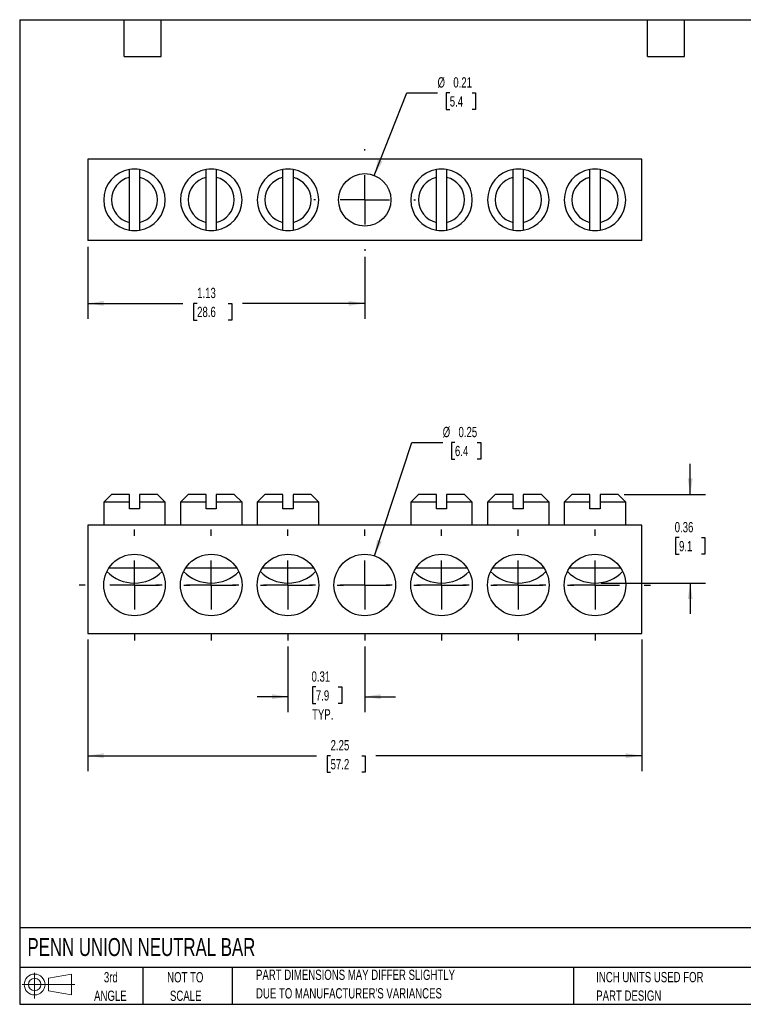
# Model space of a CAD drawing. Header units: inches. Extents: x 0.12 to 5.38, y 0.12 to 4.12.
# Tile 1 of 2: x 0.12 to 3.06, y 0.12 to 4.12. Entities that reach past the tile are written whole.
import ezdxf

# ---------------------------------------------------------------- set-up
doc = ezdxf.new("R2010")
doc.units = ezdxf.units.IN
doc.header["$LTSCALE"] = 0.5
doc.header["$MEASUREMENT"] = 0
doc.linetypes.add('CENTERX2', pattern=[0.8, 0.5, -0.1, 0.1, -0.1])
doc.layers.add('CENTER', color=40, linetype='CENTERX2')
doc.layers.add('SLD-DEFPOINTS', color=7, linetype='Continuous')
doc.layers.add('DIMENSIONS', color=140, linetype='Continuous', lineweight=25)
doc.layers.add('TEXT', color=140, linetype='Continuous', lineweight=25)
doc.styles.add('SLDTEXTSTYLE0', font='TXT', dxfattribs={"width": 0.7})
doc.dimstyles.new('SLDDIMSTYLE0', dxfattribs={"dimtxt": 0.04248, "dimasz": 0.065, "dimexe": 0, "dimexo": 0.0625, "dimgap": 0.01062, "dimtad": 0, "dimtih": 1, "dimtoh": 1, "dimrnd": 1e-09, "dimdsep": 46, "dimtxsty": 'SLDTEXTSTYLE0', "dimsah": 1, "dimcen": 0.09, "dimadec": 0, "dimazin": 2, "dimtfac": 1, "dimtmove": 0, "dimatfit": 0, "dimfxl": 0, "dimfrac": 2, "dimtolj": 1, "dimtzin": 12, "dimarcsym": 0})
doc.dimstyles.new('SLDDIMSTYLE1', dxfattribs={"dimtxt": 0.04248, "dimasz": 0.065, "dimexe": 0, "dimexo": 0.0625, "dimgap": 0.01062, "dimtad": 0, "dimtih": 1, "dimtoh": 1, "dimrnd": 1e-09, "dimdsep": 46, "dimtxsty": 'SLDTEXTSTYLE0', "dimsah": 1, "dimcen": 0, "dimadec": 0, "dimazin": 2, "dimtfac": 1, "dimtofl": 0, "dimtmove": 0, "dimatfit": 3, "dimfxl": 0, "dimfrac": 2, "dimtolj": 1, "dimtzin": 12, "dimarcsym": 0})
doc.dimstyles.new('SLDDIMSTYLE2', dxfattribs={"dimtxt": 0.04248, "dimasz": 0.065, "dimexe": 0, "dimexo": 0.0625, "dimgap": 0.01062, "dimtad": 0, "dimtih": 1, "dimtoh": 1, "dimrnd": 1e-09, "dimzin": 12, "dimdsep": 46, "dimtxsty": 'SLDTEXTSTYLE0', "dimsah": 1, "dimcen": 0.09, "dimadec": 0, "dimazin": 3, "dimtfac": 1, "dimtofl": 0, "dimtmove": 0, "dimatfit": 3, "dimfxl": 0, "dimfrac": 2, "dimtolj": 1, "dimtzin": 12, "dimarcsym": 0})

# ---------------------------------------------------------------- blocks, each defined once
blk = doc.blocks.new('Block11')
at = {"color": 7, "linetype": 'Continuous', "lineweight": 18}
for p, q in [((0.051, 0.1045), (0.051, 0)), ((0.1079, 0.082), (0.2003, 0.0991)), ((0.1079, 0.0314), (0.1079, 0.082)), ((0.2003, 0.0991), (0.2003, 0.0144)), ((0, 0.0567), (0.2141, 0.0567)), ((0.1079, 0.0314), (0.2003, 0.0144))]:
    blk.add_line(p, q, dxfattribs=at)
for radius in [0.0423, 0.0253]:
    blk.add_circle((0.051, 0.0567), radius, dxfattribs=at)
blk = doc.blocks.new('Block12')
at = {"layer": 'SLD-DEFPOINTS'}
blk.add_blockref('Block11', (0, 0), dxfattribs=at)
blk = doc.blocks.new('_D')
at = {"layer": 'DIMENSIONS'}
for p, q in [((1.2149, 1.5783), (1.2149, 1.3122)), ((1.5267, 1.5783), (1.5267, 1.3122)), ((1.3282, 1.4144), (1.3139, 1.4144)), ((1.3139, 1.4144), (1.3139, 1.3469)), ((1.4191, 1.4144), (1.4334, 1.4144)), ((1.4334, 1.4144), (1.4334, 1.3469)), ((1.2149, 1.3747), (1.0899, 1.3747)), ((1.5267, 1.3747), (1.6517, 1.3747)), ((1.3139, 1.3469), (1.3282, 1.3469)), ((1.4334, 1.3469), (1.4191, 1.3469))]:
    blk.add_line(p, q, dxfattribs=at)
for points in [[(1.2149, 1.3747), (1.1499, 1.3847), (1.1499, 1.3647)], [(1.5267, 1.3747), (1.5917, 1.3647), (1.5917, 1.3847)]]:
    blk.add_solid(points, dxfattribs=at)
at = {"layer": 'DIMENSIONS', "char_height": 0.04167, "attachment_point": 1, "style": 'SLDTEXTSTYLE0'}
for s, insert in [('0.31', (1.3105, 1.4776)), ('7.9', (1.3282, 1.4006)), ('TYP.', (1.3126, 1.3236))]:
    blk.add_mtext(s, dxfattribs=dict(at, insert=insert))
blk = doc.blocks.new('_D_1')
at = {"layer": 'DIMENSIONS'}
for p, q in [((1.566, 1.9469), (1.7184, 2.4075)), ((1.7184, 2.4075), (1.8434, 2.4075)), ((1.8931, 2.4075), (1.8789, 2.4075)), ((1.8789, 2.4075), (1.8789, 2.34)), ((1.984, 2.4075), (1.9983, 2.4075)), ((1.9983, 2.4075), (1.9983, 2.34)), ((1.8789, 2.34), (1.8931, 2.34)), ((1.9983, 2.34), (1.984, 2.34))]:
    blk.add_line(p, q, dxfattribs=at)
blk.add_solid([(1.566, 1.9469), (1.5959, 2.0055), (1.5769, 2.0118)], dxfattribs=at)
at = {"layer": 'DIMENSIONS', "char_height": 0.04167, "attachment_point": 1, "style": 'SLDTEXTSTYLE0'}
for s, insert in [('%%c', (1.8434, 2.4707)), ('0.25', (1.9075, 2.4707)), ('6.4', (1.8931, 2.3937))]:
    blk.add_mtext(s, dxfattribs=dict(at, insert=insert))
blk = doc.blocks.new('_D_2')
at = {"layer": 'DIMENSIONS'}
for p, q in [((0.4015, 1.6064), (0.4015, 1.0725)), ((2.6519, 1.6064), (2.6519, 1.0725)), ((0.4015, 1.135), (1.3304, 1.135)), ((1.388, 1.135), (1.3737, 1.135)), ((1.3737, 1.135), (1.3737, 1.0675)), ((1.5142, 1.135), (1.5285, 1.135)), ((1.5285, 1.135), (1.5285, 1.0675)), ((2.6519, 1.135), (1.5718, 1.135)), ((1.3737, 1.0675), (1.388, 1.0675)), ((1.5285, 1.0675), (1.5142, 1.0675))]:
    blk.add_line(p, q, dxfattribs=at)
for points in [[(0.4015, 1.135), (0.4665, 1.125), (0.4665, 1.145)], [(2.6519, 1.135), (2.5869, 1.145), (2.5869, 1.125)]]:
    blk.add_solid(points, dxfattribs=at)
at = {"layer": 'DIMENSIONS', "char_height": 0.04167, "attachment_point": 1, "style": 'SLDTEXTSTYLE0'}
for s, insert in [('2.25', (1.388, 1.1982)), ('57.2', (1.388, 1.1212))]:
    blk.add_mtext(s, dxfattribs=dict(at, insert=insert))
blk = doc.blocks.new('_D_3')
at = {"layer": 'DIMENSIONS'}
for p, q in [((2.8488, 2.1962), (2.8488, 2.3212)), ((2.5809, 2.1962), (2.9113, 2.1962)), ((2.8033, 2.021), (2.7891, 2.021)), ((2.7891, 2.021), (2.7891, 1.9534)), ((2.8942, 2.021), (2.9085, 2.021)), ((2.9085, 2.021), (2.9085, 1.9534)), ((2.7891, 1.9534), (2.8033, 1.9534)), ((2.9085, 1.9534), (2.8942, 1.9534)), ((2.4872, 1.8362), (2.9113, 1.8362)), ((2.8488, 1.8362), (2.8488, 1.7112))]:
    blk.add_line(p, q, dxfattribs=at)
for points in [[(2.8488, 2.1962), (2.8588, 2.2612), (2.8388, 2.2612)], [(2.8488, 1.8362), (2.8388, 1.7712), (2.8588, 1.7712)]]:
    blk.add_solid(points, dxfattribs=at)
at = {"layer": 'DIMENSIONS', "char_height": 0.04167, "attachment_point": 1, "style": 'SLDTEXTSTYLE0'}
for s, insert in [('0.36', (2.7857, 2.0842)), ('9.1', (2.8033, 2.0071))]:
    blk.add_mtext(s, dxfattribs=dict(at, insert=insert))
blk = doc.blocks.new('SW_CENTERMARKSYMBOL_0')
at = {"layer": 'CENTER', "color": 0}
for p, q in [((0, 0.2), (0, 0.225)), ((0, 0), (0, 0.1)), ((-0.2, 0), (-0.225, 0)), ((0, 0), (-0.1, 0)), ((0, 0), (0, -0.1)), ((0, 0), (0.1, 0)), ((0.2, 0), (0.225, 0)), ((0, -0.2), (0, -0.225))]:
    blk.add_line(p, q, dxfattribs=at)
blk = doc.blocks.new('SW_CENTERMARKSYMBOL_1')
at = {"layer": 'CENTER', "color": 0}
for p, q in [((0, 0.2), (0, 0.225)), ((0, 0), (0, 0.1)), ((-0.2, 0), (-0.225, 0)), ((0, 0), (-0.1, 0)), ((0, 0), (0, -0.1)), ((0, 0), (0.1, 0)), ((0.2, 0), (0.225, 0)), ((0, -0.2), (0, -0.225))]:
    blk.add_line(p, q, dxfattribs=at)
blk = doc.blocks.new('SW_CENTERMARKSYMBOL_2')
at = {"layer": 'CENTER', "color": 0}
for p, q in [((0, 0.2), (0, 0.225)), ((0, 0), (0, 0.1)), ((-0.2, 0), (-0.225, 0)), ((0, 0), (-0.1, 0)), ((0, 0), (0, -0.1)), ((0, 0), (0.1, 0)), ((0.2, 0), (0.225, 0)), ((0, -0.2), (0, -0.225))]:
    blk.add_line(p, q, dxfattribs=at)
blk = doc.blocks.new('SW_CENTERMARKSYMBOL_3')
at = {"layer": 'CENTER', "color": 0}
for p, q in [((0, 0.2), (0, 0.225)), ((0, 0), (0, 0.1)), ((-0.2, 0), (-0.225, 0)), ((0, 0), (-0.1, 0)), ((0, 0), (0, -0.1)), ((0, 0), (0.1, 0)), ((0.2, 0), (0.225, 0)), ((0, -0.2), (0, -0.225))]:
    blk.add_line(p, q, dxfattribs=at)
blk = doc.blocks.new('SW_CENTERMARKSYMBOL_4')
at = {"layer": 'CENTER', "color": 0}
for p, q in [((0, 0.2), (0, 0.225)), ((0, 0), (0, 0.1)), ((-0.2, 0), (-0.225, 0)), ((0, 0), (-0.1, 0)), ((0, 0), (0, -0.1)), ((0, 0), (0.1, 0)), ((0.2, 0), (0.225, 0)), ((0, -0.2), (0, -0.225))]:
    blk.add_line(p, q, dxfattribs=at)
blk = doc.blocks.new('SW_CENTERMARKSYMBOL_5')
at = {"layer": 'CENTER', "color": 0}
for p, q in [((0, 0.2), (0, 0.225)), ((0, 0), (0, 0.1)), ((-0.2, 0), (-0.225, 0)), ((0, 0), (-0.1, 0)), ((0, 0), (0, -0.1)), ((0, 0), (0.1, 0)), ((0.2, 0), (0.225, 0)), ((0, -0.2), (0, -0.225))]:
    blk.add_line(p, q, dxfattribs=at)
blk = doc.blocks.new('SW_CENTERMARKSYMBOL_6')
at = {"layer": 'CENTER', "color": 0}
for p, q in [((0, 0.2), (0, 0.225)), ((0, 0), (0, 0.1)), ((-0.2, 0), (-0.225, 0)), ((0, 0), (-0.1, 0)), ((0, 0), (0, -0.1)), ((0, 0), (0.1, 0)), ((0.2, 0), (0.225, 0)), ((0, -0.2), (0, -0.225))]:
    blk.add_line(p, q, dxfattribs=at)
blk = doc.blocks.new('_D_6')
at = {"layer": 'DIMENSIONS'}
for p, q in [((0.4015, 3.2026), (0.4015, 2.91)), ((1.5267, 3.1615), (1.5267, 2.91)), ((0.4015, 2.9725), (0.7883, 2.9725)), ((0.8458, 2.9725), (0.8316, 2.9725)), ((0.8316, 2.9725), (0.8316, 2.9049)), ((0.9721, 2.9725), (0.9863, 2.9725)), ((0.9863, 2.9725), (0.9863, 2.9049)), ((1.5267, 2.9725), (1.0296, 2.9725)), ((0.8316, 2.9049), (0.8458, 2.9049)), ((0.9863, 2.9049), (0.9721, 2.9049))]:
    blk.add_line(p, q, dxfattribs=at)
for points in [[(0.4015, 2.9725), (0.4665, 2.9625), (0.4665, 2.9825)], [(1.5267, 2.9725), (1.4617, 2.9825), (1.4617, 2.9625)]]:
    blk.add_solid(points, dxfattribs=at)
at = {"layer": 'DIMENSIONS', "char_height": 0.04167, "attachment_point": 1, "style": 'SLDTEXTSTYLE0'}
for s, insert in [('1.13', (0.8458, 3.0357)), ('28.6', (0.8458, 2.9587))]:
    blk.add_mtext(s, dxfattribs=dict(at, insert=insert))
blk = doc.blocks.new('_D_7')
at = {"layer": 'DIMENSIONS'}
for p, q in [((1.5656, 3.4921), (1.6973, 3.8278)), ((1.6973, 3.8278), (1.8223, 3.8278)), ((1.872, 3.8278), (1.8577, 3.8278)), ((1.8577, 3.8278), (1.8577, 3.7603)), ((1.9629, 3.8278), (1.9772, 3.8278)), ((1.9772, 3.8278), (1.9772, 3.7603)), ((1.8577, 3.7603), (1.872, 3.7603)), ((1.9772, 3.7603), (1.9629, 3.7603))]:
    blk.add_line(p, q, dxfattribs=at)
blk.add_solid([(1.5656, 3.4921), (1.5987, 3.549), (1.58, 3.5563)], dxfattribs=at)
at = {"layer": 'DIMENSIONS', "char_height": 0.04167, "attachment_point": 1, "style": 'SLDTEXTSTYLE0'}
for s, insert in [('%%c', (1.8223, 3.8911)), ('0.21', (1.8864, 3.8911)), ('5.4', (1.872, 3.814))]:
    blk.add_mtext(s, dxfattribs=dict(at, insert=insert))
blk = doc.blocks.new('SW_CENTERMARKSYMBOL_7')
at = {"layer": 'CENTER', "color": 0}
for p, q in [((0, 0.2), (0, 0.2065)), ((0, 0), (0, 0.1)), ((-0.2, 0), (-0.2065, 0)), ((0, 0), (-0.1, 0)), ((0, 0), (0, -0.1)), ((0, 0), (0.1, 0)), ((0.2, 0), (0.2065, 0)), ((0, -0.2), (0, -0.2065))]:
    blk.add_line(p, q, dxfattribs=at)

msp = doc.modelspace()

# ---------------------------------------------------------------- linework, layer by layer
for p, q in [((2.6519, 3.5583), (0.4015, 3.5583)), ((0.4015, 3.5583), (0.4015, 3.2276)), ((2.6519, 3.2276), (2.6519, 3.5583)), ((0.5708, 3.3015), (0.5708, 3.4844)), ((0.6118, 3.4844), (0.6118, 3.3015)), ((0.8826, 3.3015), (0.8826, 3.4844)), ((0.9236, 3.4844), (0.9236, 3.3015)), ((1.1944, 3.3015), (1.1944, 3.4844)), ((1.2354, 3.4844), (1.2354, 3.3015)), ((1.8181, 3.3015), (1.8181, 3.4844)), ((1.8591, 3.4844), (1.8591, 3.3015)), ((2.1299, 3.3015), (2.1299, 3.4844)), ((2.1709, 3.4844), (2.1709, 3.3015)), ((2.4417, 3.3015), (2.4417, 3.4844)), ((2.4827, 3.4844), (2.4827, 3.3015)), ((2.6519, 3.2276), (0.4015, 3.2276)), ((0.4976, 2.1962), (0.4663, 2.1649)), ((0.4663, 2.1649), (0.4663, 2.0712)), ((0.5708, 2.1649), (0.4663, 2.1649)), ((0.5708, 2.1962), (0.4976, 2.1962)), ((0.5708, 2.1382), (0.5708, 2.1649)), ((0.6851, 2.1962), (0.6118, 2.1962)), ((0.6118, 2.1649), (0.6118, 2.1382)), ((0.7163, 2.1649), (0.6118, 2.1649)), ((0.7163, 2.1649), (0.6851, 2.1962)), ((0.7163, 2.0712), (0.7163, 2.1649)), ((0.8094, 2.1962), (0.7781, 2.1649)), ((0.7781, 2.1649), (0.7781, 2.0712)), ((0.8826, 2.1649), (0.7781, 2.1649)), ((0.8826, 2.1962), (0.8094, 2.1962)), ((0.8826, 2.1382), (0.8826, 2.1649)), ((0.9969, 2.1962), (0.9236, 2.1962)), ((0.9236, 2.1649), (0.9236, 2.1382)), ((1.0281, 2.1649), (0.9236, 2.1649)), ((1.0281, 2.1649), (0.9969, 2.1962)), ((1.0281, 2.0712), (1.0281, 2.1649)), ((1.1212, 2.1962), (1.0899, 2.1649)), ((1.0899, 2.1649), (1.0899, 2.0712)), ((1.1944, 2.1649), (1.0899, 2.1649)), ((1.1944, 2.1962), (1.1212, 2.1962)), ((1.1944, 2.1382), (1.1944, 2.1649)), ((1.3087, 2.1962), (1.2354, 2.1962)), ((1.2354, 2.1649), (1.2354, 2.1382)), ((1.3399, 2.1649), (1.2354, 2.1649)), ((1.3399, 2.1649), (1.3087, 2.1962)), ((1.3399, 2.0712), (1.3399, 2.1649)), ((1.7448, 2.1962), (1.7136, 2.1649)), ((1.7136, 2.1649), (1.7136, 2.0712)), ((1.8181, 2.1649), (1.7136, 2.1649)), ((1.8181, 2.1962), (1.7448, 2.1962)), ((1.8181, 2.1382), (1.8181, 2.1649)), ((1.9323, 2.1962), (1.8591, 2.1962)), ((1.8591, 2.1649), (1.8591, 2.1382)), ((1.9636, 2.1649), (1.8591, 2.1649)), ((1.9636, 2.1649), (1.9323, 2.1962)), ((1.9636, 2.0712), (1.9636, 2.1649)), ((2.0566, 2.1962), (2.0254, 2.1649)), ((2.0254, 2.1649), (2.0254, 2.0712)), ((2.1299, 2.1649), (2.0254, 2.1649)), ((2.1299, 2.1962), (2.0566, 2.1962)), ((2.1299, 2.1382), (2.1299, 2.1649)), ((2.2441, 2.1962), (2.1709, 2.1962)), ((2.1709, 2.1649), (2.1709, 2.1382)), ((2.2754, 2.1649), (2.1709, 2.1649)), ((2.2754, 2.1649), (2.2441, 2.1962)), ((2.2754, 2.0712), (2.2754, 2.1649)), ((2.3684, 2.1962), (2.3372, 2.1649)), ((2.3372, 2.1649), (2.3372, 2.0712)), ((2.4417, 2.1649), (2.3372, 2.1649)), ((2.4417, 2.1962), (2.3684, 2.1962)), ((2.4417, 2.1382), (2.4417, 2.1649)), ((2.5559, 2.1962), (2.4827, 2.1962)), ((2.4827, 2.1649), (2.4827, 2.1382)), ((2.5872, 2.1649), (2.4827, 2.1649)), ((2.5872, 2.1649), (2.5559, 2.1962)), ((2.5872, 2.0712), (2.5872, 2.1649)), ((0.6118, 2.1382), (0.5708, 2.1382)), ((0.9236, 2.1382), (0.8826, 2.1382)), ((1.2354, 2.1382), (1.1944, 2.1382)), ((1.8591, 2.1382), (1.8181, 2.1382)), ((2.1709, 2.1382), (2.1299, 2.1382)), ((2.4827, 2.1382), (2.4417, 2.1382)), ((0.4015, 2.0712), (0.4015, 1.6314)), ((2.6519, 2.0712), (0.4015, 2.0712)), ((2.6519, 1.6314), (2.6519, 2.0712)), ((0.4877, 1.8982), (0.6949, 1.8982)), ((0.7995, 1.8982), (1.0067, 1.8982)), ((1.1113, 1.8982), (1.3186, 1.8982)), ((1.7349, 1.8982), (1.9422, 1.8982)), ((2.0468, 1.8982), (2.254, 1.8982)), ((2.3586, 1.8982), (2.5658, 1.8982)), ((0.4015, 1.6314), (2.6519, 1.6314))]:
    msp.add_line(p, q)
for centre, radius in [((1.5267, 3.393), 0.1065), ((0.5913, 1.8283), 0.125), ((0.9031, 1.8283), 0.125), ((1.2149, 1.8283), 0.125), ((1.5267, 1.8283), 0.125), ((1.8386, 1.8283), 0.125), ((2.1504, 1.8283), 0.125), ((2.4622, 1.8283), 0.125)]:
    msp.add_circle(centre, radius)
for centre, radius, start, end in [((0.5913, 3.393), 0.125, 99.4391, 260.5609), ((0.5913, 3.393), 0.0937, 102.6307, 257.3693), ((0.5913, 3.393), 0.125, 80.5609, 99.4391), ((0.5913, 3.393), 0.125, 279.4391, 80.5609), ((0.5913, 3.393), 0.0937, 282.6307, 77.3693), ((0.9031, 3.393), 0.125, 99.4391, 260.5609), ((0.9031, 3.393), 0.0937, 102.6307, 257.3693), ((0.9031, 3.393), 0.125, 80.5609, 99.4391), ((0.9031, 3.393), 0.125, 279.4391, 80.5609), ((0.9031, 3.393), 0.0937, 282.6307, 77.3693), ((1.2149, 3.393), 0.125, 99.4391, 260.5609), ((1.2149, 3.393), 0.0937, 102.6307, 257.3693), ((1.2149, 3.393), 0.125, 80.5609, 99.4391), ((1.2149, 3.393), 0.125, 279.4391, 80.5609), ((1.2149, 3.393), 0.0937, 282.6307, 77.3693), ((1.8386, 3.393), 0.125, 99.4391, 260.5609), ((1.8386, 3.393), 0.0937, 102.6307, 257.3693), ((1.8386, 3.393), 0.125, 80.5609, 99.4391), ((1.8386, 3.393), 0.125, 279.4391, 80.5609), ((1.8386, 3.393), 0.0937, 282.6307, 77.3693), ((2.1504, 3.393), 0.125, 99.4391, 260.5609), ((2.1504, 3.393), 0.0937, 102.6307, 257.3693), ((2.1504, 3.393), 0.125, 80.5609, 99.4391), ((2.1504, 3.393), 0.125, 279.4391, 80.5609), ((2.1504, 3.393), 0.0937, 282.6307, 77.3693), ((2.4622, 3.393), 0.125, 99.4391, 260.5609), ((2.4622, 3.393), 0.0937, 102.6307, 257.3693), ((2.4622, 3.393), 0.125, 80.5609, 99.4391), ((2.4622, 3.393), 0.125, 279.4391, 80.5609), ((2.4622, 3.393), 0.0937, 282.6307, 77.3693), ((0.5913, 3.393), 0.125, 260.5609, 279.4391), ((0.9031, 3.393), 0.125, 260.5609, 279.4391), ((1.2149, 3.393), 0.125, 260.5609, 279.4391), ((1.8386, 3.393), 0.125, 260.5609, 279.4391), ((2.1504, 3.393), 0.125, 260.5609, 279.4391), ((2.4622, 3.393), 0.125, 260.5609, 279.4391), ((0.5913, 1.9932), 0.157, 224.3844, 315.6156), ((0.9031, 1.9932), 0.157, 224.3844, 315.6156), ((1.2149, 1.9932), 0.157, 224.3844, 315.6156), ((1.8386, 1.9932), 0.157, 224.3844, 315.6156), ((2.1504, 1.9932), 0.157, 224.3844, 315.6156), ((2.4622, 1.9932), 0.157, 224.3844, 315.6156)]:
    msp.add_arc(centre, radius, start, end)
for points in [[(0.5708, 3.4844), (0.5708, 3.4951), (0.5708, 3.5057), (0.5708, 3.5163)], [(0.6118, 3.5163), (0.6118, 3.5057), (0.6118, 3.4951), (0.6118, 3.4844)], [(0.8826, 3.4844), (0.8826, 3.4951), (0.8826, 3.5057), (0.8826, 3.5163)], [(0.9236, 3.5163), (0.9236, 3.5057), (0.9236, 3.4951), (0.9236, 3.4844)], [(1.1944, 3.4844), (1.1944, 3.4951), (1.1944, 3.5057), (1.1944, 3.5163)], [(1.2354, 3.5163), (1.2354, 3.5057), (1.2354, 3.4951), (1.2354, 3.4844)], [(1.8181, 3.4844), (1.8181, 3.4951), (1.8181, 3.5057), (1.8181, 3.5163)], [(1.8591, 3.5163), (1.8591, 3.5057), (1.8591, 3.4951), (1.8591, 3.4844)], [(2.1299, 3.4844), (2.1299, 3.4951), (2.1299, 3.5057), (2.1299, 3.5163)], [(2.1709, 3.5163), (2.1709, 3.5057), (2.1709, 3.4951), (2.1709, 3.4844)], [(2.4417, 3.4844), (2.4417, 3.4951), (2.4417, 3.5057), (2.4417, 3.5163)], [(2.4827, 3.5163), (2.4827, 3.5057), (2.4827, 3.4951), (2.4827, 3.4844)], [(0.5708, 3.2697), (0.5708, 3.2802), (0.5708, 3.2908), (0.5708, 3.3015)], [(0.6118, 3.3015), (0.6118, 3.2908), (0.6118, 3.2802), (0.6118, 3.2697)], [(0.8826, 3.2697), (0.8826, 3.2802), (0.8826, 3.2908), (0.8826, 3.3015)], [(0.9236, 3.3015), (0.9236, 3.2908), (0.9236, 3.2802), (0.9236, 3.2697)], [(1.1944, 3.2697), (1.1944, 3.2802), (1.1944, 3.2908), (1.1944, 3.3015)], [(1.2354, 3.3015), (1.2354, 3.2908), (1.2354, 3.2802), (1.2354, 3.2697)], [(1.8181, 3.2697), (1.8181, 3.2802), (1.8181, 3.2908), (1.8181, 3.3015)], [(1.8591, 3.3015), (1.8591, 3.2908), (1.8591, 3.2802), (1.8591, 3.2697)], [(2.1299, 3.2697), (2.1299, 3.2802), (2.1299, 3.2908), (2.1299, 3.3015)], [(2.1709, 3.3015), (2.1709, 3.2908), (2.1709, 3.2802), (2.1709, 3.2697)], [(2.4417, 3.2697), (2.4417, 3.2802), (2.4417, 3.2908), (2.4417, 3.3015)], [(2.4827, 3.3015), (2.4827, 3.2908), (2.4827, 3.2802), (2.4827, 3.2697)], [(0.5708, 2.1649), (0.5708, 2.1754), (0.5708, 2.1858), (0.5708, 2.1962)], [(0.6118, 2.1962), (0.6118, 2.1858), (0.6118, 2.1754), (0.6118, 2.1649)], [(0.8826, 2.1649), (0.8826, 2.1754), (0.8826, 2.1858), (0.8826, 2.1962)], [(0.9236, 2.1962), (0.9236, 2.1858), (0.9236, 2.1754), (0.9236, 2.1649)], [(1.1944, 2.1649), (1.1944, 2.1754), (1.1944, 2.1858), (1.1944, 2.1962)], [(1.2354, 2.1962), (1.2354, 2.1858), (1.2354, 2.1754), (1.2354, 2.1649)], [(1.8181, 2.1649), (1.8181, 2.1754), (1.8181, 2.1858), (1.8181, 2.1962)], [(1.8591, 2.1962), (1.8591, 2.1858), (1.8591, 2.1754), (1.8591, 2.1649)], [(2.1299, 2.1649), (2.1299, 2.1754), (2.1299, 2.1858), (2.1299, 2.1962)], [(2.1709, 2.1962), (2.1709, 2.1858), (2.1709, 2.1754), (2.1709, 2.1649)], [(2.4417, 2.1649), (2.4417, 2.1754), (2.4417, 2.1858), (2.4417, 2.1962)], [(2.4827, 2.1962), (2.4827, 2.1858), (2.4827, 2.1754), (2.4827, 2.1649)]]:
    msp.add_open_spline(points, degree=3)
at = {"layer": 'TEXT'}
for p, q in [((0.125, 4.125), (5.375, 4.125)), ((0.125, 4.125), (0.125, 0.125)), ((0.55, 3.975), (0.55, 4.125)), ((0.7, 3.975), (0.7, 4.125)), ((2.675, 3.975), (2.675, 4.125)), ((2.825, 3.975), (2.825, 4.125)), ((0.55, 3.975), (0.7, 3.975)), ((2.675, 3.975), (2.825, 3.975)), ((5.375, 0.4356), (0.125, 0.4356)), ((5.375, 0.275), (0.125, 0.275)), ((0.625, 0.275), (0.625, 0.125)), ((0.9884, 0.275), (0.9884, 0.125)), ((2.3749, 0.275), (2.3749, 0.125)), ((0.125, 0.125), (5.375, 0.125))]:
    msp.add_line(p, q, dxfattribs=at)

# ---------------------------------------------------------------- block references
at = {"layer": 'CENTER'}
for name, p in [('SW_CENTERMARKSYMBOL_7', (1.5267, 3.393)), ('SW_CENTERMARKSYMBOL_1', (0.5913, 1.8283)), ('SW_CENTERMARKSYMBOL_0', (0.9031, 1.8283)), ('SW_CENTERMARKSYMBOL_2', (1.2149, 1.8283)), ('SW_CENTERMARKSYMBOL_3', (1.5267, 1.8283)), ('SW_CENTERMARKSYMBOL_4', (1.8386, 1.8283)), ('SW_CENTERMARKSYMBOL_5', (2.1504, 1.8283)), ('SW_CENTERMARKSYMBOL_6', (2.4622, 1.8283))]:
    msp.add_blockref(name, p, dxfattribs=at)
at = {"layer": 'SLD-DEFPOINTS'}
msp.add_blockref('Block12', (0.1346, 0.1487), dxfattribs=at)

# ---------------------------------------------------------------- texts
at = {"layer": 'TEXT', "style": 'SLDTEXTSTYLE0'}
for s, insert, char_height, attachment_point in [('PENN UNION NEUTRAL BAR', (0.1568, 0.3941), 0.072917, 1), ('3rd', (0.4953, 0.2558), 0.04167, 2), ('NOT TO', (0.7976, 0.2558), 0.04167, 2), ('PART DIMENSIONS MAY DIFFER SLIGHTLY', (1.085, 0.2658), 0.041667, 1), ('INCH UNITS USED FOR', (2.4671, 0.2564), 0.041667, 1), ('ANGLE', (0.4934, 0.1806), 0.04167, 2), ('SCALE', (0.7994, 0.1806), 0.04167, 2), ("DUE TO MANUFACTURER'S VARIANCES", (1.085, 0.1905), 0.041667, 1), ('PART DESIGN', (2.4671, 0.1812), 0.041667, 1)]:
    msp.add_mtext(s, dxfattribs=dict(at, insert=insert, char_height=char_height, attachment_point=attachment_point))

# ---------------------------------------------------------------- dimensions: what is measured, and where the dimension line sits
at = {"layer": 'DIMENSIONS'}
for p1, p2, picture, middle in [((1.4879, 3.2938), (1.5656, 3.4921), '_D_7', (1.9175, 3.8278)), ((1.4875, 1.7096), (1.566, 1.9469), '_D_1', (1.9386, 2.4075))]:
    dim = msp.add_diameter_dim_2p(p1=p1, p2=p2, dimstyle='SLDDIMSTYLE1', dxfattribs=at)
    dim.commit()
    dim.dimension.update_dxf_attribs({"geometry": picture, "text_midpoint": middle, "dimtype": 163})
dim = msp.add_linear_dim(base=(0.4015, 2.9725), p1=(1.5267, 3.1865), p2=(0.4015, 3.2276), dimstyle='SLDDIMSTYLE2', dxfattribs=at)
dim.commit()
dim.dimension.update_dxf_attribs({"geometry": '_D_6', "text_midpoint": (0.9089, 2.9725), "dimtype": 160})
for base, p1, p2, angle, dimstyle, picture, middle in [((2.8488, 1.8362), (2.5559, 2.1962), (2.4622, 1.8362), 90, 'SLDDIMSTYLE0', '_D_3', (2.8488, 2.021)), ((2.6519, 1.135), (0.4015, 1.6314), (2.6519, 1.6314), 0, 'SLDDIMSTYLE2', '_D_2', (1.4511, 1.135))]:
    dim = msp.add_linear_dim(base=base, p1=p1, p2=p2, angle=angle, dimstyle=dimstyle, dxfattribs=at)
    dim.commit()
    dim.dimension.update_dxf_attribs({"geometry": picture, "text_midpoint": middle, "dimtype": 160})
dim = msp.add_linear_dim(base=(1.2149, 1.3747), p1=(1.5267, 1.6033), p2=(1.2149, 1.6033), text='<>\\PTYP.', dimstyle='SLDDIMSTYLE0', dxfattribs=at)
dim.commit()
dim.dimension.update_dxf_attribs({"geometry": '_D', "text_midpoint": (1.3736, 1.3747), "dimtype": 160})

doc.saveas('drawing.dxf')
